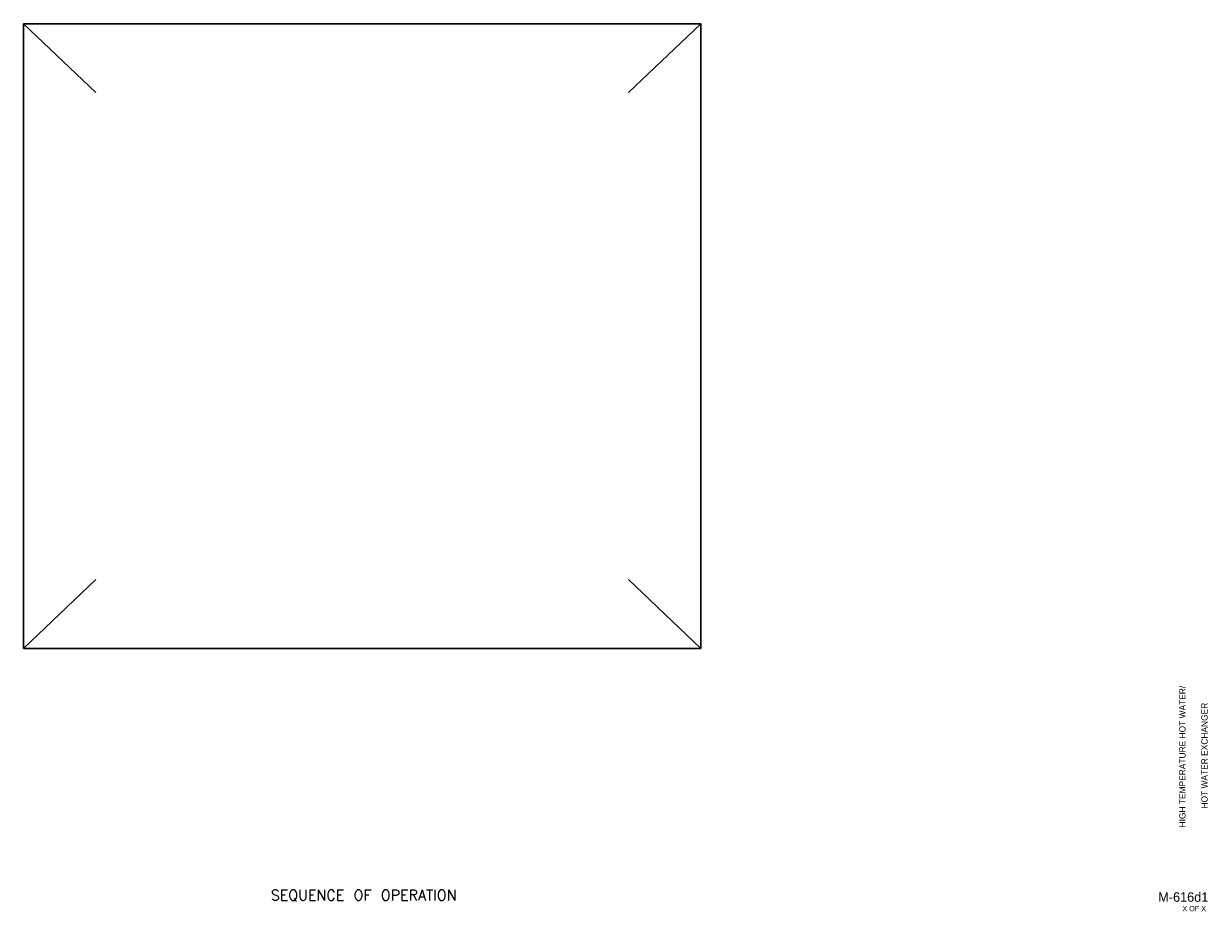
# Model space of a CAD drawing. Header units: inches. Extents: x 9.5 to 32.2, y 0.5 to 17.4.
import ezdxf
from ezdxf.enums import TextEntityAlignment as Align

# ---------------------------------------------------------------- set-up
doc = ezdxf.new("R2010")
doc.units = ezdxf.units.IN
doc.header["$MEASUREMENT"] = 0
for name, color, linetype, lineweight in [('G-ANNO-DATA', 7, 'Continuous', 0), ('M-ANNO-SYMB', 6, 'Continuous', 30), ('M-ANNO-TEXT', 2, 'Continuous', 30)]:
    doc.layers.add(name, color=color, linetype=linetype, lineweight=lineweight)
doc.styles.add('CONTROLTXT', font='txt.shx')
doc.styles.add('Style-LOW_RES_FILLED', font='LOW_RES_FILLED.shx')

msp = doc.modelspace()

# ---------------------------------------------------------------- linework, layer by layer
at = {"layer": 'M-ANNO-SYMB'}
for p, q in [((9.488, 17.438), (10.869, 16.122)), ((22.45, 17.438), (21.07, 16.122)), ((10.869, 6.8), (9.488, 5.484)), ((21.07, 6.8), (22.45, 5.484))]:
    msp.add_line(p, q, dxfattribs=at)
msp.add_3dface([(9.488, 17.438), (22.45, 17.438), (22.45, 5.484), (9.488, 5.484)], dxfattribs=at)

# ---------------------------------------------------------------- texts
at = {"layer": 'G-ANNO-DATA', "color": 7, "linetype": 'Continuous', "lineweight": 0, "style": 'Style-LOW_RES_FILLED'}
for s, p in [('HIGH TEMPERATURE HOT WATER/', (31.67, 3.413)), ('HOT WATER EXCHANGER', (32.093, 3.432))]:
    msp.add_text(s, height=0.12, rotation=90, dxfattribs=at).set_placement(p, align=Align.MIDDLE_CENTER)
msp.add_text('M-616d1', height=0.1815, dxfattribs=at).set_placement((31.688, 0.726), align=Align.MIDDLE_CENTER)
msp.add_text('X OF X', height=0.1, dxfattribs=at).set_placement((31.671, 0.555), align=Align.TOP_LEFT)
at = {"layer": 'M-ANNO-TEXT', "linetype": 'Continuous', "style": 'CONTROLTXT'}
msp.add_text('SEQUENCE OF OPERATION', height=0.2, dxfattribs=at).set_placement((15.997, 0.661), align=Align.CENTER)

doc.saveas('drawing.dxf')
